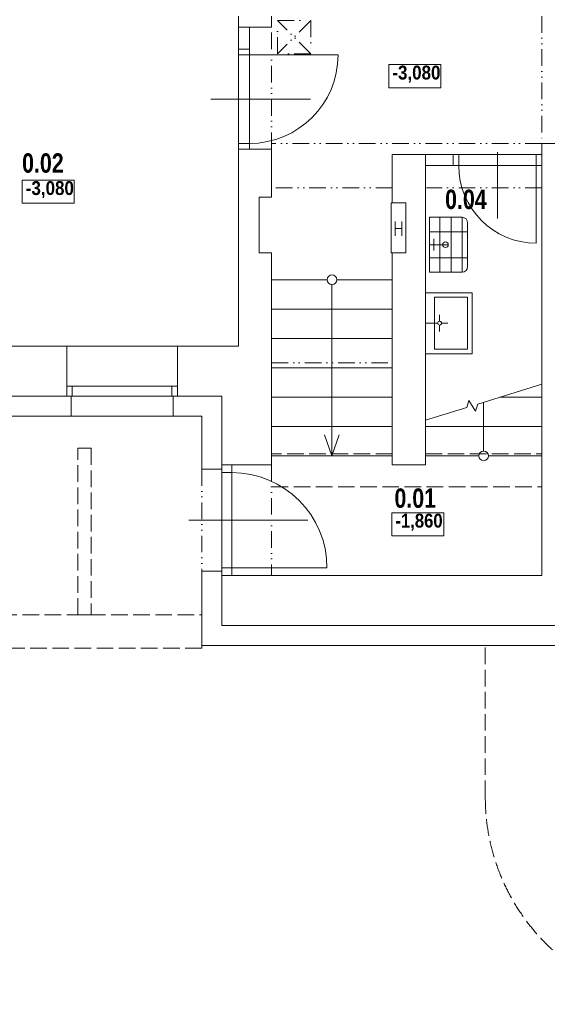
# Model space of a CAD drawing. Header units: millimetres. Extents: x -18118 to 31634, y -63349 to -43346.
# Tile 2 of 9: x -3053 to 1712, y -63087 to -54199. Entities that reach past the tile are written whole.
import ezdxf

# ---------------------------------------------------------------- set-up
doc = ezdxf.new("R2010")
doc.units = ezdxf.units.MM
doc.linetypes.add('Carkovana 2x_1', pattern=[200, 150, -50])
doc.linetypes.add('JIS_09_15', pattern=[300, 150, -50, 0, -50, 0, -50])
doc.layers.add('XR$1$1.PP - SLEPY_1', color=7, linetype='Continuous', lineweight=25)
doc.styles.add('Arial Black', font='Arial Black')
doc.styles.add('ARIALNARROW', font='ARIALN.TTF')

# ---------------------------------------------------------------- blocks, each defined once
blk = doc.blocks.new('KOMPLEXNÍ OBJEKT_3')
at = {"layer": 'XR$1$1.PP - SLEPY_1', "color": 251, "linetype": 'Continuous', "lineweight": 13}
for p, q in [((612.2, -56663.4), (612.2, -57214.1)), ((612.2, -56663.4), (1032.2, -56663.4)), ((1032.2, -57214.1), (1032.2, -56663.4)), ((692.2, -56703.4), (992.2, -56703.4)), ((692.2, -57174.1), (692.2, -56703.4)), ((992.2, -56703.4), (992.2, -57174.1)), ((739.3, -56921.5), (739.3, -56864.8)), ((722.2, -56938.7), (612.2, -56938.7)), ((739.3, -56955.9), (739.3, -57012.6)), ((756.5, -56938.7), (813.2, -56938.7)), ((612.2, -57214.1), (956.2, -57214.1)), ((612.2, -57214.1), (1032.2, -57214.1)), ((992.2, -57174.1), (692.2, -57174.1))]:
    blk.add_line(p, q, dxfattribs=at)
blk.add_arc((739.3, -56938.7), 17.2, 270.00002, 270, dxfattribs=at)
blk = doc.blocks.new('KOMPLEXNÍ OBJEKT_14')
at = {"layer": 'XR$1$1.PP - SLEPY_1', "color": 251, "linetype": 'Continuous', "lineweight": 13}
for p, q in [((647.5, -55983), (647.5, -56478)), ((942.5, -55983), (647.5, -55983)), ((942.5, -55983), (667.5, -55983)), ((742.5, -56478), (742.5, -55983)), ((842.5, -56478), (842.5, -55983)), ((942.5, -56478), (942.5, -55983)), ((992.5, -56428), (992.5, -56033)), ((992.5, -56113.3), (647.5, -56113.3)), ((647.5, -56230.5), (792.5, -56230.5)), ((667.5, -56230.5), (812.5, -56230.5)), ((688.4, -56176.7), (688.4, -56230.5)), ((688.4, -56284.2), (688.4, -56230.5)), ((992.5, -56347.6), (647.5, -56347.6)), ((647.5, -56478), (942.5, -56478)), ((667.5, -56478), (942.5, -56478))]:
    blk.add_line(p, q, dxfattribs=at)
blk.add_circle((792.5, -56230.5), 25, dxfattribs=at)
for centre, start, end in [((942.5, -56033), 0, 90), ((942.5, -56428), 270, 0)]:
    blk.add_arc(centre, 50, start, end, dxfattribs=at)

msp = doc.modelspace()

# ---------------------------------------------------------------- linework, layer by layer
at = {"layer": 'XR$1$1.PP - SLEPY_1', "color": 138, "linetype": 'Continuous', "lineweight": 13}
for p, q in [((-1077.849, -54266.677), (-1077.849, -54166.677)), ((-777.849, -54266.677), (-777.849, -54166.677)), ((-1077.849, -54466.677), (-1077.849, -54266.677)), ((-1077.849, -54266.677), (-777.849, -54266.677)), ((-977.849, -54466.677), (-977.849, -54266.677)), ((-1077.849, -54466.677), (-1077.849, -55366.677)), ((-977.849, -54466.677), (-1077.849, -54466.677)), ((-977.849, -54466.677), (-977.849, -55366.677)), ((-1077.849, -54516.677), (-977.849, -54516.677)), ((-977.849, -54516.677), (-177.849, -54516.677)), ((-1326.474, -54916.677), (-426.474, -54916.677)), ((-1077.849, -55316.677), (-977.849, -55316.677)), ((-1077.849, -55366.677), (-777.849, -55366.677)), ((-1077.849, -57146.677), (-1077.849, -55366.677)), ((-777.849, -55802.691), (-777.849, -55366.677)), ((1662.151, -55316.677), (1962.151, -55316.677)), ((1662.151, -59216.677), (1662.151, -55316.677)), ((312.151, -55416.677), (612.151, -55416.677)), ((312.151, -55416.677), (312.151, -55852.691)), ((612.151, -55416.677), (862.151, -55416.677)), ((612.151, -55516.677), (612.151, -55416.677)), ((862.151, -55416.677), (1662.151, -55416.677)), ((862.151, -55416.677), (862.151, -55516.677)), ((912.151, -55416.677), (912.151, -55516.677)), ((1262.151, -55995.269), (1262.151, -55395.269)), ((1612.151, -55416.677), (1612.151, -55516.677)), ((862.151, -55516.677), (612.151, -55516.677)), ((612.151, -55516.677), (612.151, -58216.677)), ((862.151, -55516.677), (1662.151, -55516.677)), ((1612.151, -55516.677), (1612.151, -56216.677)), ((-777.849, -55802.691), (-890.528, -55802.691)), ((-890.528, -55802.691), (-890.528, -56302.691)), ((422.85, -55852.691), (302.85, -55852.691)), ((302.85, -55852.691), (302.85, -56302.691)), ((312.151, -55852.691), (432.85, -55852.691)), ((422.85, -55852.691), (432.85, -55852.691)), ((432.85, -55852.691), (432.85, -56302.691)), ((432.85, -55852.691), (432.85, -56302.691)), ((337.053, -56020.369), (337.053, -56150.369)), ((397.053, -56020.369), (397.053, -56150.369)), ((337.053, -56085.369), (397.053, -56085.369)), ((-890.528, -56302.691), (-777.849, -56302.691)), ((-777.849, -57246.677), (-777.849, -56302.691)), ((302.85, -56302.691), (422.85, -56302.691)), ((312.151, -56302.691), (312.151, -58216.677)), ((432.85, -56302.691), (312.151, -56302.691)), ((432.85, -56302.691), (422.85, -56302.691)), ((-276.022, -56546.677), (-777.849, -56546.677)), ((-232.849, -56589.85), (-232.849, -58136.677)), ((312.151, -56546.677), (-189.676, -56546.677)), ((312.151, -56811.677), (-777.849, -56811.677)), ((312.151, -57076.677), (-777.849, -57076.677)), ((-4527.849, -57146.677), (-2627.849, -57146.677)), ((-1627.849, -57146.677), (-2627.849, -57146.677)), ((-2627.849, -57596.677), (-2627.849, -57146.677)), ((-1627.849, -57596.677), (-1627.849, -57146.677)), ((-1627.849, -57146.677), (-1077.849, -57146.677)), ((-777.849, -58216.677), (-777.849, -57146.677)), ((312.151, -57341.677), (-777.849, -57341.677)), ((1084.108, -57668.813), (1662.151, -57489.368)), ((-1627.849, -57506.677), (-2627.849, -57506.677)), ((-2577.849, -57506.677), (-2577.849, -57596.677)), ((-1677.849, -57506.677), (-1677.849, -57596.677)), ((-5527.849, -57596.677), (-2627.849, -57596.677)), ((-1627.849, -57596.677), (-2627.849, -57596.677)), ((-2587.849, -57596.677), (-2627.849, -57596.677)), ((-2587.849, -57596.677), (-2587.849, -57776.677)), ((-1667.849, -57596.677), (-1667.849, -57776.677)), ((-1667.849, -57596.677), (-1627.849, -57596.677)), ((-1627.849, -57596.677), (-1227.849, -57596.677)), ((-1227.849, -58216.677), (-1227.849, -57596.677)), ((312.151, -57606.677), (-777.849, -57606.677)), ((985.348, -57699.472), (1004.37, -57636.514)), ((1004.37, -57636.514), (1062.85, -57731.737)), ((1062.85, -57731.737), (1084.108, -57668.813)), ((1137.151, -58093.504), (1137.151, -57652.347)), ((1662.151, -57606.677), (1284.267, -57606.677)), ((612.151, -57815.326), (985.348, -57699.472)), ((-5567.849, -57776.677), (-2587.849, -57776.677)), ((-2587.849, -57776.677), (-1667.849, -57776.677)), ((-1667.849, -57776.677), (-1407.849, -57776.677)), ((-1407.849, -57776.677), (-1407.849, -58256.677)), ((312.151, -57871.677), (-777.849, -57871.677)), ((1662.151, -57871.677), (612.151, -57871.677)), ((-232.849, -58136.677), (-298.769, -57947.92)), ((-232.849, -58136.677), (-166.929, -57947.92)), ((312.151, -58136.677), (-777.849, -58136.677)), ((1093.978, -58136.677), (612.151, -58136.677)), ((1662.151, -58136.677), (1180.324, -58136.677)), ((-1227.849, -58256.677), (-1407.849, -58256.677)), ((-1227.849, -58216.677), (-1227.849, -59216.677)), ((-1227.849, -58256.677), (-1227.849, -58216.677)), ((-777.849, -58216.677), (-1227.849, -58216.677)), ((-1137.849, -58286.677), (-1227.849, -58286.677)), ((-1137.849, -58216.677), (-1137.849, -59216.677)), ((312.151, -58216.677), (612.151, -58216.677)), ((-1526.679, -58716.677), (-450.71, -58716.677)), ((-1407.849, -59176.677), (-1407.849, -59846.676)), ((-1227.849, -59176.677), (-1407.849, -59176.677)), ((-1137.849, -59146.677), (-1227.849, -59146.677)), ((-1227.849, -59176.677), (-1227.849, -59216.677)), ((-1137.849, -59146.677), (-277.849, -59146.677)), ((-1227.849, -59666.677), (-1227.849, -59216.677)), ((-777.849, -59216.677), (-1227.849, -59216.677)), ((-777.849, -59216.677), (1662.151, -59216.677)), ((-1407.849, -59571.677), (-1407.849, -59871.677)), ((-1227.849, -59666.677), (3851.564, -59666.677)), ((1152.151, -59666.677), (1102.151, -59666.677)), ((1102.151, -59666.677), (1502.151, -59666.677)), ((1502.151, -59666.677), (1152.151, -59666.677)), ((1152.151, -59846.676), (-1407.849, -59846.676)), ((3891.564, -59846.676), (1152.151, -59846.676))]:
    msp.add_line(p, q, dxfattribs=at)
at = {"layer": 'XR$1$1.PP - SLEPY_1', "color": 138, "linetype": 'JIS_09_15', "lineweight": 13}
for p, q in [((-724.19, -54207.298), (-424.19, -54207.298)), ((-724.19, -54507.298), (-724.19, -54207.298)), ((-424.19, -54507.298), (-724.19, -54207.298)), ((-424.19, -54207.298), (-724.19, -54507.298)), ((-424.19, -54207.298), (-424.19, -54507.298)), ((1662.151, -54166.677), (1662.151, -55316.677)), ((-777.849, -55366.677), (-777.849, -54266.677)), ((-424.19, -54507.298), (-724.19, -54507.298)), ((1662.151, -55316.677), (-777.849, -55316.677)), ((312.151, -55716.677), (-777.849, -55716.677)), ((1662.151, -55716.677), (622.151, -55716.677)), ((-777.849, -57296.677), (312.151, -57296.677)), ((-1407.849, -58256.677), (-1407.849, -59176.677)), ((-777.849, -58216.677), (-777.849, -59216.677))]:
    msp.add_line(p, q, dxfattribs=at)
at = {"layer": 'XR$1$1.PP - SLEPY_1', "color": 138, "linetype": 'Carkovana 2x_1', "lineweight": 13}
for p, q in [((-2527.849, -59571.677), (-2527.849, -58067.738)), ((-2527.849, -58067.738), (-2407.849, -58067.738)), ((-2407.849, -58067.738), (-2407.849, -59571.677)), ((312.151, -58116.677), (-777.849, -58116.677)), ((612.151, -58116.677), (1662.151, -58116.677)), ((-777.849, -58416.677), (1662.151, -58416.677)), ((-11427.849, -59571.677), (-1407.849, -59571.677)), ((-2407.849, -59571.677), (-2527.849, -59571.677)), ((-1407.849, -59571.677), (-1407.849, -59871.677)), ((-1407.849, -59871.677), (-11427.849, -59871.677)), ((1152.151, -61216.676), (1152.151, -59846.677))]:
    msp.add_line(p, q, dxfattribs=at)
at = {"layer": 'XR$1$1.PP - SLEPY_1', "color": 138, "linetype": 'Continuous', "lineweight": 13}
for points in [[(279.328, -54813.302), (749.328, -54813.302), (749.328, -54604.968), (279.328, -54604.968), (279.328, -54813.302)], [(-3031.436, -55855.623), (-2561.436, -55855.623), (-2561.436, -55647.29), (-3031.436, -55647.29), (-3031.436, -55855.623)], [(306.891, -58857.465), (776.891, -58857.465), (776.891, -58649.132), (306.891, -58649.132), (306.891, -58857.465)]]:
    msp.add_lwpolyline(points, dxfattribs=at)
msp.add_lwpolyline([(-1407.849, -59846.676), (-1407.849, -59846.676)], close=True, dxfattribs=at)
msp.add_lwpolyline([(-1407.849, -59846.676), (-1407.849, -59846.676)], close=True, dxfattribs=at)
for centre in [(-232.849, -56546.677), (1137.151, -58136.677)]:
    msp.add_circle(centre, 43.173, dxfattribs=at)
for centre, radius, start, end in [((-977.849, -54516.677), 800, 270, 0), ((1612.151, -55516.677), 700, 180, 270), ((-1137.849, -59146.677), 860, 0, 90)]:
    msp.add_arc(centre, radius, start, end, dxfattribs=at)
at = {"layer": 'XR$1$1.PP - SLEPY_1', "color": 138, "linetype": 'Carkovana 2x_1', "lineweight": 13}
msp.add_arc((3022.151, -61216.676), 1870, 180, 270, dxfattribs=at)

# ---------------------------------------------------------------- block references
at = {"layer": 'XR$1$1.PP - SLEPY_1', "color": 251, "linetype": 'Continuous', "lineweight": 13}
for name in ['KOMPLEXNÍ OBJEKT_14', 'KOMPLEXNÍ OBJEKT_3']:
    msp.add_blockref(name, (0, 0), dxfattribs=at)

# ---------------------------------------------------------------- texts
at = {"layer": 'XR$1$1.PP - SLEPY_1', "color": 138, "linetype": 'Continuous', "lineweight": 13, "char_height": 125, "attachment_point": 7, "style": 'ARIALNARROW'}
for s, insert, width in [('\\W1.07;\\fArial Narrow|i0|b1|c0|p0;-3,080', (312.661, -54767.468), 503.59373), ('\\W1.07;\\fArial Narrow|i0|b1|c0|p0;-3,080', (-2998.103, -55809.79), 503.59359), ('\\W1.05;\\fArial Narrow|i0|b1|c0|p0;-1,860', (340.224, -58811.632), 502.3442)]:
    msp.add_mtext(s, dxfattribs=dict(at, insert=insert, width=width))
at = {"layer": 'XR$1$1.PP - SLEPY_1', "color": 138, "linetype": 'Continuous', "lineweight": 35, "char_height": 175, "width": 456.84253, "attachment_point": 7, "style": 'Arial Black'}
for s, insert in [('\\W0.69;0.02', (-3031.436, -55583.123)), ('\\W0.69;0.04', (788.938, -55911.018)), ('\\W0.69;0.01', (331.56, -58607.778))]:
    msp.add_mtext(s, dxfattribs=dict(at, insert=insert))

doc.saveas('drawing.dxf')
